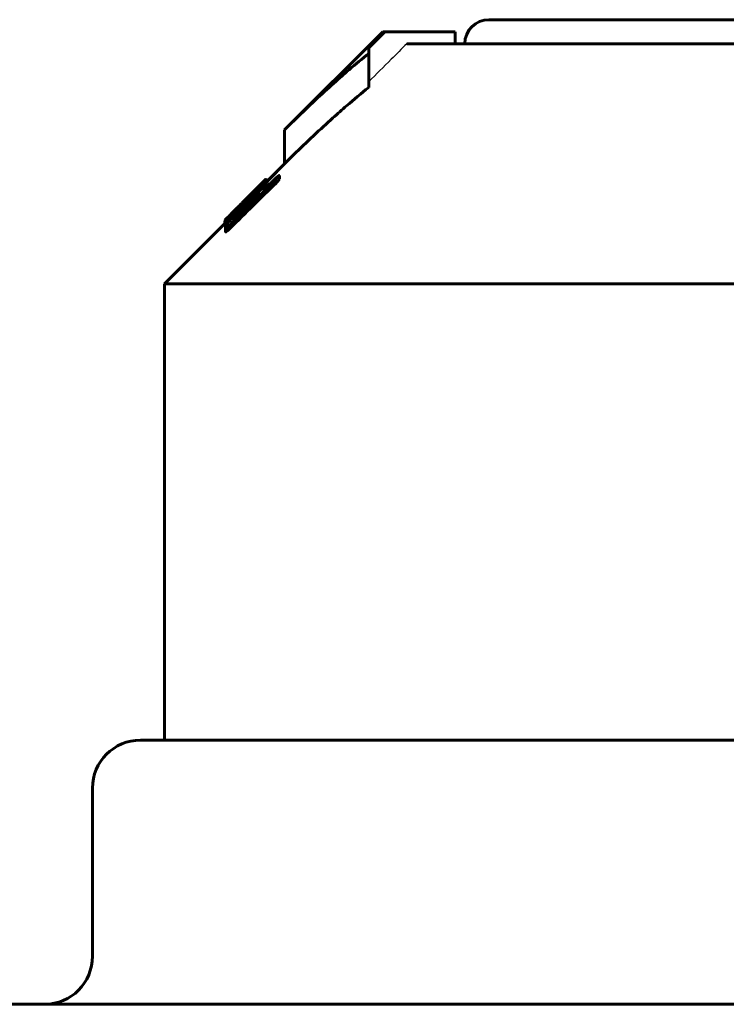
# Model space of a CAD drawing. Header units: millimetres. Extents: x -197 to 407, y -97 to 107.
# Tile 12 of 16: x 291 to 320, y 64 to 105. Entities that reach past the tile are written whole.
import ezdxf

# ---------------------------------------------------------------- set-up
doc = ezdxf.new("R2010")
doc.units = ezdxf.units.MM
doc.linetypes.add('K5LT-1', pattern=[0])
doc.linetypes.add('K5LT_BASIC', pattern=[0])
doc.layers.add('Системный слой (1)', color=7, linetype='Continuous', true_color=0x6c6c6c)

# ---------------------------------------------------------------- blocks, each defined once
blk = doc.blocks.new('U29')
at = {"layer": 'Системный слой (1)', "color": 150, "linetype": 'K5LT_BASIC', "lineweight": 60, "true_color": 0x0080ff}
for p, q in [((301.237, 98.669), (301.231, 98.663)), ((301.24, 98.671), (301.237, 98.669)), ((301.24, 98.671), (301.24, 98.672)), ((301.24, 98.672), (301.24, 98.671))]:
    blk.add_line(p, q, dxfattribs=at)
blk = doc.blocks.new('U31')
at = {"layer": 'Системный слой (1)', "color": 150, "linetype": 'K5LT_BASIC', "lineweight": 60, "true_color": 0x0080ff}
for p, q in [((299.548, 96.768), (299.555, 96.765)), ((299.555, 96.765), (299.579, 96.778)), ((299.579, 96.778), (299.623, 96.812))]:
    blk.add_line(p, q, dxfattribs=at)
blk = doc.blocks.new('U33')
at = {"layer": 'Системный слой (1)', "color": 150, "linetype": 'K5LT_BASIC', "lineweight": 60, "true_color": 0x0080ff}
for p, q in [((299.533, 96.924), (299.534, 96.927)), ((299.534, 96.927), (299.536, 96.931)), ((299.536, 96.931), (299.54, 96.936))]:
    blk.add_line(p, q, dxfattribs=at)
blk = doc.blocks.new('U38')
at = {"layer": 'Системный слой (1)', "color": 150, "linetype": 'K5LT_BASIC', "lineweight": 60, "true_color": 0x0080ff}
for p, q in [((301.24, 98.64), (301.256, 98.651)), ((301.256, 98.651), (301.265, 98.656)), ((301.265, 98.656), (301.268, 98.655))]:
    blk.add_line(p, q, dxfattribs=at)
blk = doc.blocks.new('U43')
at = {"layer": 'Системный слой (1)', "color": 150, "linetype": 'K5LT_BASIC', "lineweight": 60, "true_color": 0x0080ff}
for p, q in [((299.54, 96.83), (299.541, 96.83)), ((299.541, 96.83), (299.544, 96.833)), ((299.544, 96.833), (299.548, 96.837))]:
    blk.add_line(p, q, dxfattribs=at)
blk = doc.blocks.new('U44')
at = {"layer": 'Системный слой (1)', "color": 150, "linetype": 'K5LT_BASIC', "lineweight": 60, "true_color": 0x0080ff}
for p, q in [((300.329, 97.761), (301.201, 98.633)), ((299.59, 97.022), (299.942, 97.375))]:
    blk.add_line(p, q, dxfattribs=at)
blk = doc.blocks.new('U45')
at = {"layer": 'Системный слой (1)', "color": 150, "linetype": 'K5LT_BASIC', "lineweight": 60, "true_color": 0x0080ff}
for p, q in [((301.283, 98.573), (302.017, 99.308)), ((297.017, 94.308), (299.54, 96.831))]:
    blk.add_line(p, q, dxfattribs=at)
blk = doc.blocks.new('U46')
at = {"layer": 'Системный слой (1)', "color": 150, "linetype": 'K5LT_BASIC', "lineweight": 60, "true_color": 0x0080ff}
for p, q in [((301.17, 98.351), (301.22, 98.409)), ((301.22, 98.409), (301.261, 98.458)), ((301.261, 98.458), (301.283, 98.489))]:
    blk.add_line(p, q, dxfattribs=at)
blk = doc.blocks.new('U52')
at = {"layer": 'Системный слой (1)', "color": 150, "linetype": 'K5LT_BASIC', "lineweight": 60, "true_color": 0x0080ff}
for p, q in [((301.638, 98.93), (301.658, 98.95)), ((301.658, 98.95), (301.678, 98.97)), ((301.678, 98.97), (301.699, 98.989))]:
    blk.add_line(p, q, dxfattribs=at)
blk = doc.blocks.new('U53')
at = {"layer": 'Системный слой (1)', "color": 150, "linetype": 'K5LT_BASIC', "lineweight": 60, "true_color": 0x0080ff}
for p, q in [((300.154, 97.394), (300.105, 97.344)), ((300.204, 97.445), (300.154, 97.394)), ((300.254, 97.496), (300.204, 97.445))]:
    blk.add_line(p, q, dxfattribs=at)

msp = doc.modelspace()

# ---------------------------------------------------------------- linework, layer by layer
at = {"layer": 'Системный слой (1)', "color": 150, "linetype": 'K5LT_BASIC', "lineweight": 60, "true_color": 0x0080ff}
for p, q in [((310.517, 105.308), (338.517, 105.308)), ((302.017, 100.722), (306.103, 104.808)), ((306.186, 104.808), (305.517, 104.142)), ((306.103, 104.808), (306.186, 104.808)), ((309.116, 104.808), (306.186, 104.808)), ((309.116, 104.308), (309.116, 104.808)), ((305.517, 104.142), (305.517, 103.902)), ((307.105, 104.308), (322.767, 104.308)), ((305.517, 102.488), (305.517, 103.902)), ((302.017, 99.308), (302.017, 100.722)), ((301.638, 98.93), (301.283, 98.577)), ((301.804, 98.679), (301.804, 98.821)), ((301.109, 98.304), (301.109, 98.423)), ((301.142, 98.202), (301.656, 98.708)), ((301.231, 98.663), (301.201, 98.633)), ((301.24, 98.612), (301.24, 98.672)), ((301.24, 98.611), (301.24, 98.671)), ((301.268, 98.632), (301.268, 98.655)), ((301.283, 98.635), (301.283, 98.63)), ((301.283, 98.489), (301.283, 98.63)), ((301.656, 98.507), (301.656, 98.648)), ((300.568, 97.97), (300.568, 97.999)), ((300.603, 97.986), (300.646, 98.028)), ((300.646, 97.969), (300.646, 98.028)), ((300.734, 98.157), (300.734, 98.158)), ((300.734, 98.134), (300.734, 98.157)), ((300.803, 98.235), (300.787, 98.219)), ((300.803, 98.23), (300.803, 98.235)), ((300.882, 98.302), (300.83, 98.249)), ((300.83, 98.228), (300.83, 98.249)), ((300.882, 98.279), (300.882, 98.302)), ((300.96, 98.319), (300.96, 98.313)), ((301.124, 98.186), (301.142, 98.202)), ((301.255, 98.313), (301.255, 98.371)), ((300.262, 97.646), (300.254, 97.637)), ((300.254, 97.496), (300.254, 97.637)), ((300.262, 97.504), (300.262, 97.646)), ((300.329, 97.761), (300.272, 97.704)), ((300.272, 97.513), (300.272, 97.59)), ((300.307, 97.709), (300.307, 97.727)), ((300.34, 97.536), (300.391, 97.587)), ((300.375, 97.616), (300.401, 97.642)), ((300.656, 97.946), (300.446, 97.735)), ((300.446, 97.686), (300.446, 97.735)), ((300.487, 97.559), (300.487, 97.681)), ((300.603, 97.927), (300.603, 97.986)), ((300.62, 97.942), (300.603, 97.927)), ((300.656, 97.891), (300.656, 97.946)), ((299.94, 97.367), (299.94, 97.372)), ((299.975, 97.275), (299.958, 97.259)), ((299.975, 97.207), (299.975, 97.275)), ((300.036, 97.463), (300.08, 97.507)), ((300.089, 97.516), (300.089, 97.52)), ((300.105, 97.423), (300.105, 97.419)), ((300.105, 97.344), (300.105, 97.419)), ((300.262, 97.504), (300.254, 97.496)), ((300.262, 97.504), (300.262, 97.504)), ((300.487, 97.559), (300.348, 97.422)), ((299.533, 96.824), (299.533, 96.924)), ((299.54, 96.83), (299.54, 96.971)), ((299.548, 96.768), (299.548, 96.91)), ((299.626, 97.007), (299.626, 97.051)), ((299.687, 96.891), (299.687, 97.008)), ((299.746, 96.627), (299.746, 96.768)), ((299.938, 97.052), (299.938, 97.11)), ((299.555, 96.61), (299.555, 96.703)), ((299.555, 96.469), (299.555, 96.61)), ((299.563, 96.475), (299.563, 96.617)), ((297.017, 94.308), (352.017, 94.308)), ((297.017, 75.308), (297.017, 94.308)), ((353.017, 75.308), (296.017, 75.308)), ((294.017, 73.308), (294.017, 66.308)), ((324.517, 64.308), (264.017, 64.308))]:
    msp.add_line(p, q, dxfattribs=at)
for centre, radius, start, end in [((310.517, 104.308), 1, 90, 180), ((1786.197, -1411.74), 2117.712, 134.508215, 134.58072), ((296.017, 73.308), 2, 90, 180), ((292.017, 66.308), 2, 270, 0)]:
    msp.add_arc(centre, radius, start, end, dxfattribs=at)
at = {"layer": 'Системный слой (1)', "color": 7, "linetype": 'K5LT-1'}
msp.add_open_spline([(307.105, 104.308), (306.887, 104.091), (306.358, 103.564), (305.828, 103.038), (305.517, 102.727)], degree=3, knots=[0, 0, 0, 0, 1.30139, 3.163088, 3.163088, 3.163088, 3.163088], dxfattribs=at)
at = {"layer": 'Системный слой (1)', "color": 150, "linetype": 'K5LT_BASIC', "lineweight": 60, "true_color": 0x0080ff}
for points, knots in [([(305.517, 103.902), (305.243, 103.683), (304.846, 103.353), (304.204, 102.795), (303.563, 102.216), (302.792, 101.488), (302.272, 100.977), (302.017, 100.722)], [0, 0, 0, 0, 1.81508, 2.656358, 4.345326, 6.201339, 8, 8, 8, 8]), ([(305.517, 102.488), (305.207, 102.24), (304.708, 101.823), (303.949, 101.154), (303.084, 100.358), (302.419, 99.71), (302.017, 99.308)], [0, 0, 0, 0, 1.795349, 2.927353, 4.512874, 7, 7, 7, 7]), ([(301.804, 98.821), (301.802, 98.821), (301.798, 98.822), (301.789, 98.819), (301.778, 98.813), (301.765, 98.805), (301.746, 98.79), (301.724, 98.772), (301.692, 98.743), (301.671, 98.723), (301.656, 98.708)], [0, 0, 0, 0, 1.561776, 2.628156, 3.809999, 4.902081, 5.86117, 7.642157, 8.652872, 11, 11, 11, 11]), ([(301.656, 98.648), (301.674, 98.666), (301.7, 98.691), (301.735, 98.73), (301.759, 98.758), (301.786, 98.792), (301.798, 98.81), (301.804, 98.821)], [0, 0, 0, 0, 2.099833, 2.981942, 4.600377, 5.691621, 8, 8, 8, 8]), ([(301.16, 98.543), (301.11, 98.497), (301, 98.393), (300.816, 98.215), (300.62, 98.022), (300.486, 97.889), (300.419, 97.822)], [0, 0, 0, 0, 1.704922, 3.438495, 5.203516, 7, 7, 7, 7]), ([(300.656, 97.946), (300.709, 98), (300.791, 98.085), (300.899, 98.198), (301, 98.305), (301.068, 98.379), (301.109, 98.423)], [0, 0, 0, 0, 2.266201, 3.597609, 4.876693, 7, 7, 7, 7]), ([(300.882, 98.302), (300.925, 98.345), (300.987, 98.407), (301.056, 98.478), (301.099, 98.523), (301.134, 98.559), (301.196, 98.624), (301.225, 98.656), (301.24, 98.671)], [0, 0, 0, 0, 2.047632, 3.020957, 3.839851, 4.694, 5.445595, 9, 9, 9, 9]), ([(301.109, 98.423), (301.131, 98.449), (301.17, 98.493), (301.214, 98.543), (301.24, 98.574), (301.255, 98.592), (301.268, 98.608), (301.279, 98.623), (301.283, 98.629), (301.283, 98.63)], [0, 0, 0, 0, 2.960196, 5.195132, 6.356152, 7.165511, 7.877412, 9.039763, 10, 10, 10, 10]), ([(301.283, 98.635), (301.283, 98.637), (301.28, 98.638), (301.268, 98.632), (301.247, 98.618), (301.211, 98.588), (301.174, 98.556), (301.16, 98.543)], [0, 0, 0, 0, 1.745229, 2.634319, 3.806046, 6.444919, 8, 8, 8, 8]), ([(301.656, 98.507), (301.674, 98.524), (301.7, 98.55), (301.735, 98.588), (301.759, 98.616), (301.786, 98.65), (301.798, 98.669), (301.804, 98.679)], [0, 0, 0, 0, 2.099833, 2.981942, 4.600377, 5.691621, 8, 8, 8, 8]), ([(300.307, 97.727), (300.33, 97.75), (300.363, 97.784), (300.419, 97.842), (300.465, 97.89), (300.514, 97.942), (300.546, 97.976), (300.564, 97.995), (300.568, 97.999)], [0, 0, 0, 0, 1.436988, 2.286896, 4.392793, 5.942341, 8.275847, 9, 9, 9, 9]), ([(301.124, 98.316), (301.082, 98.281), (301.01, 98.219), (300.888, 98.109), (300.759, 97.99), (300.591, 97.829), (300.47, 97.71), (300.401, 97.642)], [0, 0, 0, 0, 1.595057, 2.618573, 4.164359, 5.803273, 8, 8, 8, 8]), ([(300.487, 97.681), (300.525, 97.718), (300.582, 97.773), (300.665, 97.851), (300.718, 97.901), (300.775, 97.953), (300.818, 97.991), (300.863, 98.029), (300.893, 98.052), (300.915, 98.067), (300.929, 98.074), (300.94, 98.077), (300.942, 98.073), (300.942, 98.069)], [0, 0, 0, 0, 2.809498, 4.081535, 5.969015, 6.723043, 8.403591, 9.264209, 10.561994, 11.286822, 11.970965, 12.849186, 14, 14, 14, 14]), ([(300.568, 97.999), (300.573, 98.004), (300.586, 98.018), (300.61, 98.042), (300.64, 98.072), (300.679, 98.112), (300.731, 98.163), (300.77, 98.203), (300.787, 98.219)], [0, 0, 0, 0, 1.477151, 3.132897, 4.241357, 5.481851, 7.560981, 9, 9, 9, 9]), ([(300.62, 97.942), (300.65, 97.974), (300.704, 98.03), (300.764, 98.092), (300.817, 98.147), (300.854, 98.187), (300.89, 98.226), (300.909, 98.248), (300.926, 98.268), (300.94, 98.283), (300.95, 98.296), (300.958, 98.307), (300.96, 98.312), (300.96, 98.313)], [0, 0, 0, 0, 2.889428, 5.101427, 5.821064, 8.219183, 8.985852, 10.030087, 10.675709, 11.429933, 12.235722, 12.888578, 14, 14, 14, 14]), ([(300.96, 98.319), (300.96, 98.32), (300.959, 98.32), (300.955, 98.317), (300.947, 98.312), (300.932, 98.299), (300.909, 98.278), (300.884, 98.256), (300.853, 98.226), (300.803, 98.179), (300.733, 98.112), (300.675, 98.056), (300.646, 98.028)], [0, 0, 0, 0, 0.757237, 1.115856, 1.557642, 2.805562, 3.709231, 4.758696, 5.829806, 7.220344, 10.099798, 13, 13, 13, 13]), ([(300.882, 98.311), (300.862, 98.29), (300.827, 98.254), (300.79, 98.216), (300.771, 98.197), (300.76, 98.186), (300.751, 98.176), (300.741, 98.166), (300.735, 98.16), (300.734, 98.158), (300.734, 98.158)], [0, 0, 0, 0, 3.798215, 6.469032, 7.276562, 7.800981, 8.901303, 9.444241, 10.420508, 11, 11, 11, 11]), ([(300.734, 98.157), (300.734, 98.157), (300.734, 98.157), (300.737, 98.159), (300.743, 98.165), (300.754, 98.175), (300.767, 98.188), (300.792, 98.212), (300.814, 98.233), (300.83, 98.249)], [0, 0, 0, 0, 0.53607, 1.102999, 2.50517, 3.47523, 4.727516, 6.26619, 10, 10, 10, 10]), ([(300.803, 98.235), (300.823, 98.256), (300.851, 98.283), (300.878, 98.31), (300.891, 98.323), (300.902, 98.334), (300.911, 98.343), (300.922, 98.354), (300.925, 98.357), (300.925, 98.357)], [0, 0, 0, 0, 3.068145, 4.111544, 4.810553, 5.640012, 6.545342, 7.42871, 10, 10, 10, 10]), ([(300.863, 97.961), (300.875, 97.976), (300.893, 97.998), (300.921, 98.036), (300.934, 98.057), (300.942, 98.069)], [0, 0, 0, 0, 1.898978, 3.171395, 6, 6, 6, 6]), ([(300.925, 98.357), (300.925, 98.356), (300.923, 98.353), (300.909, 98.339), (300.893, 98.323), (300.882, 98.311)], [0, 0, 0, 0, 1.589989, 3.35357, 6, 6, 6, 6]), ([(301.255, 98.371), (301.255, 98.379), (301.251, 98.387), (301.236, 98.388), (301.22, 98.382), (301.198, 98.37), (301.167, 98.35), (301.142, 98.33), (301.124, 98.316)], [0, 0, 0, 0, 2.644519, 3.692783, 5.026454, 6.306616, 7.315668, 9, 9, 9, 9]), ([(301.124, 98.186), (301.146, 98.213), (301.184, 98.261), (301.219, 98.31), (301.242, 98.345), (301.25, 98.362), (301.255, 98.371)], [0, 0, 0, 0, 2.407453, 4.485269, 5.293383, 7, 7, 7, 7]), ([(300.375, 97.616), (300.329, 97.571), (300.25, 97.492), (300.129, 97.368), (300.016, 97.252), (299.894, 97.123), (299.795, 97.014), (299.733, 96.945), (299.712, 96.92)], [0, 0, 0, 0, 1.68545, 2.943206, 4.6151, 6.061102, 7.913424, 9, 9, 9, 9]), ([(300.254, 97.637), (300.21, 97.593), (300.133, 97.514), (300.048, 97.427), (299.989, 97.366), (299.945, 97.319), (299.909, 97.279), (299.887, 97.254), (299.875, 97.24), (299.865, 97.226), (299.862, 97.221), (299.862, 97.219)], [0, 0, 0, 0, 3.096154, 5.424311, 6.194632, 7.653446, 9.05212, 9.690629, 10.317073, 10.925048, 12, 12, 12, 12]), ([(300.419, 97.822), (300.359, 97.762), (300.225, 97.627), (300.092, 97.493), (300.019, 97.419)], [0, 0, 0, 0, 2.243007, 5, 5, 5, 5]), ([(300.062, 97.48), (300.109, 97.527), (300.194, 97.612), (300.273, 97.692), (300.307, 97.727)], [0, 0, 0, 0, 2.756945, 5, 5, 5, 5]), ([(300.272, 97.704), (300.266, 97.698), (300.255, 97.686), (300.236, 97.666), (300.22, 97.649), (300.201, 97.63), (300.181, 97.609), (300.156, 97.584), (300.133, 97.561), (300.111, 97.538), (300.093, 97.52), (300.08, 97.507)], [0, 0, 0, 0, 2.584323, 4.117716, 5.834366, 6.614147, 8.025138, 9.524716, 10.147003, 10.751159, 12, 12, 12, 12]), ([(300.272, 97.59), (300.272, 97.587), (300.275, 97.584), (300.288, 97.591), (300.299, 97.599), (300.309, 97.607), (300.322, 97.618), (300.344, 97.637), (300.384, 97.674), (300.422, 97.711), (300.446, 97.735)], [0, 0, 0, 0, 2.617941, 4.103673, 4.623454, 5.318203, 6.079547, 6.857151, 8.281489, 11, 11, 11, 11]), ([(300.487, 97.681), (300.487, 97.681), (300.486, 97.68), (300.484, 97.678), (300.482, 97.677), (300.479, 97.674), (300.474, 97.668), (300.464, 97.659), (300.437, 97.632), (300.412, 97.607), (300.391, 97.587)], [0, 0, 0, 0, 0.253046, 0.429108, 0.578729, 0.897925, 1.510657, 2.498283, 3.980579, 11, 11, 11, 11]), ([(300.487, 97.559), (300.532, 97.603), (300.597, 97.668), (300.678, 97.754), (300.745, 97.826), (300.807, 97.896), (300.847, 97.943), (300.863, 97.961)], [0, 0, 0, 0, 2.516899, 3.724833, 4.903838, 6.774248, 8, 8, 8, 8]), ([(300.603, 97.986), (300.602, 97.984), (300.599, 97.982), (300.597, 97.979), (300.595, 97.977), (300.595, 97.976), (300.595, 97.976)], [0, 0, 0, 0, 2.593711, 3.987348, 5.279408, 7, 7, 7, 7]), ([(300.595, 97.976), (300.595, 97.972), (300.595, 97.967), (300.597, 97.958), (300.599, 97.945), (300.601, 97.934), (300.603, 97.927)], [0, 0, 0, 0, 1.47709, 2.710916, 4.13473, 7, 7, 7, 7]), ([(300.019, 97.419), (299.972, 97.37), (299.881, 97.277), (299.779, 97.17), (299.7, 97.087), (299.64, 97.023), (299.592, 96.969), (299.566, 96.938), (299.552, 96.919), (299.548, 96.912), (299.548, 96.91)], [0, 0, 0, 0, 2.447434, 4.703615, 5.580148, 7.108267, 8.52398, 9.37503, 10.021223, 11, 11, 11, 11]), ([(299.626, 97.051), (299.657, 97.081), (299.709, 97.132), (299.805, 97.226), (299.917, 97.336), (300.012, 97.43), (300.062, 97.48)], [0, 0, 0, 0, 1.880574, 2.921575, 4.816787, 7, 7, 7, 7]), ([(299.687, 97.008), (299.71, 97.028), (299.75, 97.064), (299.808, 97.116), (299.858, 97.162), (299.907, 97.209), (299.941, 97.242), (299.958, 97.259)], [0, 0, 0, 0, 2.390166, 3.955734, 5.325834, 6.661025, 8, 8, 8, 8]), ([(300.036, 97.463), (300.015, 97.441), (299.984, 97.411), (299.95, 97.377), (299.929, 97.357), (299.91, 97.338), (299.892, 97.321), (299.873, 97.303), (299.856, 97.286), (299.847, 97.278), (299.844, 97.275)], [0, 0, 0, 0, 2.367771, 3.361111, 4.137441, 5.121039, 6.141672, 7.159854, 9.061021, 11, 11, 11, 11]), ([(299.844, 97.275), (299.848, 97.28), (299.859, 97.291), (299.878, 97.31), (299.904, 97.336), (299.925, 97.357), (299.94, 97.372)], [0, 0, 0, 0, 1.723474, 3.7044, 4.923412, 7, 7, 7, 7]), ([(300.028, 97.357), (300.008, 97.339), (299.976, 97.309), (299.937, 97.274), (299.91, 97.25), (299.891, 97.235), (299.877, 97.224), (299.865, 97.217), (299.862, 97.217), (299.862, 97.219)], [0, 0, 0, 0, 2.164756, 3.623009, 4.956583, 6.035042, 7.044758, 8.152458, 10, 10, 10, 10]), ([(299.877, 97.028), (299.877, 97.024), (299.88, 97.02), (299.892, 97.023), (299.902, 97.028), (299.914, 97.036), (299.933, 97.048), (299.96, 97.069), (299.997, 97.098), (300.04, 97.135), (300.093, 97.182), (300.157, 97.24), (300.245, 97.323), (300.309, 97.385), (300.348, 97.422)], [0, 0, 0, 0, 1.542226, 2.358816, 2.839497, 3.422892, 4.143665, 5.050893, 6.155611, 7.357079, 8.510542, 10.279721, 12.122329, 15, 15, 15, 15]), ([(300.34, 97.536), (300.298, 97.495), (300.236, 97.433), (300.157, 97.35), (300.084, 97.274), (300.01, 97.192), (299.959, 97.135), (299.938, 97.11)], [0, 0, 0, 0, 2.23356, 3.337694, 4.467313, 6.441266, 8, 8, 8, 8]), ([(299.94, 97.372), (299.959, 97.391), (299.993, 97.425), (300.03, 97.462), (300.054, 97.486), (300.068, 97.5), (300.078, 97.51), (300.086, 97.517), (300.089, 97.52), (300.089, 97.52)], [0, 0, 0, 0, 3.367822, 5.749146, 6.672663, 7.929738, 8.617313, 9.049469, 10, 10, 10, 10]), ([(299.975, 97.275), (299.986, 97.287), (300.006, 97.307), (300.034, 97.336), (300.057, 97.361), (300.078, 97.384), (300.092, 97.401), (300.1, 97.412), (300.104, 97.417), (300.105, 97.419)], [0, 0, 0, 0, 2.04048, 3.46185, 5.105426, 6.689864, 8.064968, 9.164347, 10, 10, 10, 10]), ([(300.105, 97.423), (300.105, 97.423), (300.104, 97.423), (300.101, 97.42), (300.095, 97.416), (300.086, 97.409), (300.075, 97.399), (300.056, 97.383), (300.04, 97.368), (300.028, 97.357)], [0, 0, 0, 0, 0.799732, 1.451158, 2.375024, 3.610832, 4.926733, 6.235457, 10, 10, 10, 10]), ([(299.54, 96.971), (299.54, 96.971), (299.543, 96.974), (299.557, 96.987), (299.584, 97.011), (299.608, 97.034), (299.626, 97.051)], [0, 0, 0, 0, 1.267923, 2.971873, 4.282494, 7, 7, 7, 7]), ([(299.59, 97.022), (299.579, 97.011), (299.564, 96.996), (299.55, 96.982), (299.542, 96.973), (299.54, 96.971), (299.54, 96.971)], [0, 0, 0, 0, 2.615677, 4.010717, 5.266531, 7, 7, 7, 7]), ([(299.548, 96.91), (299.548, 96.906), (299.552, 96.904), (299.568, 96.912), (299.585, 96.923), (299.608, 96.941), (299.641, 96.968), (299.668, 96.991), (299.687, 97.008)], [0, 0, 0, 0, 2.610007, 3.647266, 4.962372, 6.232587, 7.238176, 9, 9, 9, 9]), ([(299.712, 96.92), (299.692, 96.897), (299.664, 96.864), (299.629, 96.82), (299.603, 96.787), (299.581, 96.756), (299.567, 96.733), (299.557, 96.715), (299.555, 96.707), (299.555, 96.703)], [0, 0, 0, 0, 2.28569, 3.423243, 4.89984, 6.306687, 7.644238, 8.500273, 10, 10, 10, 10]), ([(299.555, 96.703), (299.557, 96.701), (299.562, 96.699), (299.576, 96.703), (299.591, 96.71), (299.614, 96.723), (299.649, 96.746), (299.681, 96.769), (299.703, 96.786)], [0, 0, 0, 0, 1.730716, 2.635033, 3.935339, 5.244632, 6.563055, 9, 9, 9, 9]), ([(299.703, 96.786), (299.689, 96.771), (299.666, 96.746), (299.635, 96.712), (299.613, 96.688), (299.596, 96.667), (299.581, 96.65), (299.569, 96.635), (299.561, 96.623), (299.556, 96.615), (299.555, 96.611), (299.555, 96.61)], [0, 0, 0, 0, 2.689034, 4.362389, 5.953564, 7.126452, 8.230579, 9.323886, 10.346349, 11.139869, 12, 12, 12, 12]), ([(299.563, 96.617), (299.563, 96.614), (299.564, 96.612), (299.571, 96.614), (299.576, 96.616), (299.583, 96.621), (299.593, 96.627), (299.605, 96.637), (299.62, 96.65), (299.639, 96.666), (299.663, 96.688), (299.699, 96.722), (299.728, 96.751), (299.746, 96.768)], [0, 0, 0, 0, 1.921544, 2.57781, 3.28606, 4.01477, 4.766889, 5.581288, 6.560913, 7.710653, 8.969499, 10.830646, 14, 14, 14, 14]), ([(299.938, 97.11), (299.927, 97.096), (299.911, 97.077), (299.895, 97.056), (299.887, 97.045), (299.881, 97.037), (299.878, 97.032), (299.877, 97.029), (299.877, 97.028)], [0, 0, 0, 0, 3.790778, 5.190087, 6.407211, 7.441013, 8.010621, 9, 9, 9, 9]), ([(299.555, 96.61), (299.555, 96.61), (299.555, 96.61), (299.557, 96.611), (299.559, 96.613), (299.562, 96.615), (299.563, 96.617)], [0, 0, 0, 0, 2.686183, 3.529515, 4.676942, 7, 7, 7, 7]), ([(299.555, 96.469), (299.555, 96.468), (299.555, 96.468), (299.557, 96.47), (299.559, 96.472), (299.562, 96.474), (299.563, 96.475)], [0, 0, 0, 0, 2.686183, 3.529515, 4.676942, 7, 7, 7, 7]), ([(299.563, 96.475), (299.563, 96.473), (299.564, 96.471), (299.571, 96.472), (299.576, 96.475), (299.583, 96.479), (299.593, 96.486), (299.605, 96.495), (299.62, 96.508), (299.639, 96.525), (299.663, 96.547), (299.699, 96.581), (299.728, 96.609), (299.746, 96.627)], [0, 0, 0, 0, 1.921544, 2.57781, 3.28606, 4.01477, 4.766889, 5.581288, 6.560913, 7.710653, 8.969499, 10.830646, 14, 14, 14, 14])]:
    msp.add_open_spline(points, degree=3, knots=knots, dxfattribs=at)
for points in [[(301.656, 98.648), (301.019, 98.022), (300.383, 97.395), (299.746, 96.768)], [(300.272, 97.59), (300.269, 97.613), (300.266, 97.632), (300.262, 97.646)]]:
    msp.add_open_spline(points, degree=3, dxfattribs=at)

# ---------------------------------------------------------------- block references
at = {"layer": 'Системный слой (1)'}
for name in ['U45', 'U52', 'U44', 'U46', 'U29', 'U38', 'U53', 'U33', 'U43', 'U31']:
    msp.add_blockref(name, (0, 0), dxfattribs=at)

doc.saveas('drawing.dxf')
